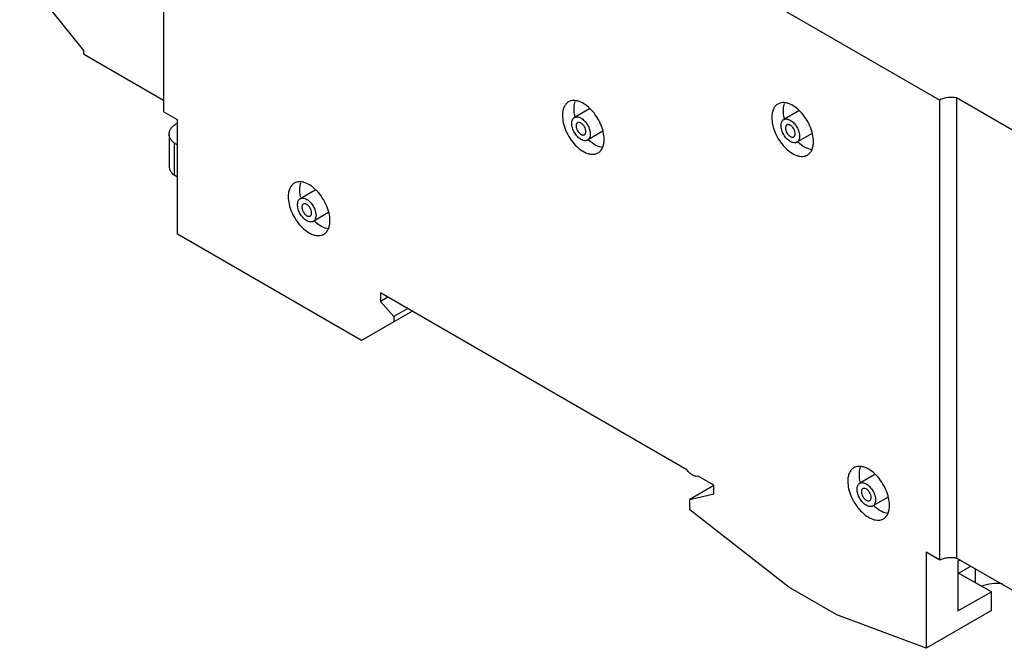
# Model space of a CAD drawing. Header units: millimetres. Extents: x 19 to 145, y 61 to 167.
# Tile 1 of 3: x 22 to 97, y 61 to 109. Entities that reach past the tile are written whole.
import ezdxf

# ---------------------------------------------------------------- set-up
doc = ezdxf.new("R2010")
doc.units = ezdxf.units.MM
doc.header["$LTSCALE"] = 14.809752
doc.layers.get('0').update_dxf_attribs({"linetype": 'CONTINUOUS'})

msp = doc.modelspace()

# ---------------------------------------------------------------- linework, layer by layer
at = {"color": 7, "linetype": 'Continuous'}
for p, q in [((33.168, 138.156), (33.168, 102.148)), ((27.067, 106.842), (22.181, 112.92)), ((78.705, 110.967), (92.412, 103.054)), ((27.067, 106.605), (27.067, 106.842)), ((27.122, 106.537), (27.067, 106.605)), ((27.122, 106.537), (33.168, 103.046)), ((92.412, 67.944), (92.412, 103.054)), ((106.742, 95.679), (93.7, 103.209)), ((93.7, 103.209), (93.7, 68.099)), ((65.666, 102.389), (64.523, 101.729)), ((81.647, 102.226), (80.504, 101.566)), ((34.228, 101.536), (33.168, 102.148)), ((34.228, 92.805), (34.228, 101.536)), ((34.182, 101.273), (34.228, 101.299)), ((33.583, 100.449), (33.583, 98)), ((66.696, 100.674), (65.523, 99.997)), ((82.677, 100.511), (81.504, 99.834)), ((33.982, 99.757), (33.982, 97.308)), ((34.228, 99.615), (33.982, 99.757)), ((34.228, 97.166), (33.982, 97.308)), ((44.735, 96.183), (43.592, 95.523)), ((45.765, 94.468), (44.592, 93.791)), ((48.274, 84.691), (34.228, 92.805)), ((73.115, 74.839), (49.714, 88.349)), ((49.714, 88.349), (49.714, 87.681)), ((50.293, 88.015), (49.714, 87.681)), ((49.714, 87.681), (50.748, 86.528)), ((51.808, 87.14), (50.748, 86.528)), ((52.162, 86.936), (50.748, 86.12)), ((50.748, 86.528), (50.748, 86.12)), ((50.748, 86.12), (48.274, 84.691)), ((87.445, 74.465), (86.302, 73.805)), ((75.17, 73.653), (73.968, 74.347)), ((75.17, 73), (75.17, 73.653)), ((75.177, 73.641), (73.331, 72.575)), ((73.332, 72.575), (75.17, 73)), ((73.336, 71.767), (73.332, 72.575)), ((88.475, 72.75), (87.302, 72.073)), ((80.898, 65.862), (73.336, 71.767)), ((92.412, 67.944), (91.363, 68.55)), ((91.363, 68.55), (91.363, 61.208)), ((100.025, 64.447), (93.7, 68.099)), ((93.965, 67.946), (93.802, 67.851)), ((93.802, 67.851), (93.802, 64.065)), ((96.347, 65.508), (93.802, 66.977)), ((93.85, 66.95), (94.775, 67.478)), ((95.146, 66.201), (95.146, 67.264)), ((84.545, 63.756), (80.898, 65.862)), ((93.802, 64.065), (96.347, 65.508)), ((96.347, 64.086), (96.347, 65.508)), ((96.347, 64.086), (91.363, 61.208)), ((91.363, 61.208), (84.545, 63.756))]:
    msp.add_line(p, q, dxfattribs=at)
msp.add_arc((35.124, 99.612), 1.91, 119.58148, 120.01554, dxfattribs=at)
msp.add_ellipse((96.407, 65.275), major_axis=(1.797, 0.235), ratio=0.469279, start_param=1.061968, end_param=1.98278, dxfattribs=at)
for points, knots in [([(66.791, 100.046), (66.791, 100.239), (66.737, 100.643), (66.536, 101.237), (66.227, 101.809), (65.833, 102.312), (65.389, 102.706), (64.986, 102.926), (64.671, 103.01), (64.454, 103.026), (64.252, 102.996), (64.13, 102.945), (64.075, 102.913)], [0, 0, 0, 0, 0.128689, 0.27028, 0.417432, 0.561773, 0.695446, 0.81271, 0.864675, 0.912509, 0.957139, 1, 1, 1, 1]), ([(93.7, 103.209), (93.477, 103.259), (93.13, 103.274), (92.697, 103.186), (92.5, 103.104), (92.412, 103.054)], [0, 0, 0, 0, 0.51859, 0.770712, 1, 1, 1, 1]), ([(64.075, 102.913), (64, 102.87), (63.862, 102.754), (63.714, 102.512), (63.626, 102.214), (63.609, 101.997), (63.609, 101.883)], [0, 0, 0, 0, 0.217766, 0.450897, 0.71037, 1, 1, 1, 1]), ([(64.492, 102.394), (64.492, 102.444), (64.499, 102.632), (64.534, 102.82), (64.582, 102.95)], [0, 0, 0, 0, 0.267726, 1, 1, 1, 1]), ([(64.558, 101.834), (64.547, 101.882), (64.511, 102.067), (64.492, 102.255), (64.492, 102.394)], [0, 0, 0, 0, 0.261464, 1, 1, 1, 1]), ([(80.055, 102.75), (79.981, 102.707), (79.842, 102.591), (79.694, 102.349), (79.607, 102.051), (79.589, 101.834), (79.589, 101.72)], [0, 0, 0, 0, 0.217766, 0.450897, 0.71037, 1, 1, 1, 1]), ([(82.771, 99.883), (82.771, 100.075), (82.717, 100.48), (82.517, 101.074), (82.207, 101.646), (81.814, 102.149), (81.369, 102.543), (80.967, 102.763), (80.652, 102.847), (80.435, 102.863), (80.233, 102.833), (80.111, 102.782), (80.055, 102.75)], [0, 0, 0, 0, 0.128689, 0.27028, 0.417432, 0.561773, 0.695446, 0.81271, 0.864675, 0.912509, 0.957139, 1, 1, 1, 1]), ([(80.473, 102.231), (80.473, 102.281), (80.48, 102.469), (80.515, 102.657), (80.563, 102.787)], [0, 0, 0, 0, 0.267726, 1, 1, 1, 1]), ([(80.539, 101.671), (80.528, 101.719), (80.492, 101.904), (80.473, 102.092), (80.473, 102.231)], [0, 0, 0, 0, 0.261464, 1, 1, 1, 1]), ([(63.609, 101.883), (63.609, 101.691), (63.662, 101.287), (63.863, 100.693), (64.173, 100.121), (64.566, 99.618), (65.011, 99.224), (65.413, 99.004), (65.728, 98.92), (65.945, 98.904), (66.147, 98.933), (66.269, 98.984), (66.325, 99.016)], [0, 0, 0, 0, 0.128689, 0.27028, 0.417432, 0.561773, 0.695446, 0.81271, 0.864675, 0.912509, 0.957139, 1, 1, 1, 1]), ([(64.316, 101.271), (64.316, 101.322), (64.323, 101.418), (64.362, 101.55), (64.418, 101.642), (64.475, 101.697), (64.506, 101.719), (64.523, 101.729)], [0, 0, 0, 0, 0.289581, 0.548635, 0.781637, 0.891838, 1, 1, 1, 1]), ([(64.523, 101.729), (64.539, 101.738), (64.574, 101.755), (64.65, 101.776), (64.758, 101.779), (64.892, 101.746), (64.979, 101.705), (65.023, 101.679)], [0, 0, 0, 0, 0.108162, 0.218364, 0.451367, 0.71042, 1, 1, 1, 1]), ([(65.023, 101.679), (65.071, 101.651), (65.167, 101.584), (65.298, 101.461), (65.42, 101.316), (65.526, 101.153), (65.614, 100.98), (65.679, 100.802), (65.72, 100.627), (65.73, 100.51), (65.73, 100.454)], [0, 0, 0, 0, 0.114155, 0.237326, 0.366975, 0.499999, 0.633023, 0.762672, 0.885844, 1, 1, 1, 1]), ([(79.589, 101.72), (79.589, 101.528), (79.643, 101.124), (79.844, 100.53), (80.153, 99.958), (80.547, 99.455), (80.991, 99.061), (81.394, 98.84), (81.709, 98.757), (81.926, 98.741), (82.128, 98.77), (82.25, 98.821), (82.305, 98.853)], [0, 0, 0, 0, 0.128689, 0.27028, 0.417432, 0.561773, 0.695446, 0.81271, 0.864675, 0.912509, 0.957139, 1, 1, 1, 1]), ([(80.296, 101.108), (80.296, 101.159), (80.304, 101.255), (80.343, 101.387), (80.399, 101.479), (80.456, 101.534), (80.487, 101.556), (80.504, 101.566)], [0, 0, 0, 0, 0.289581, 0.548635, 0.781637, 0.891838, 1, 1, 1, 1]), ([(80.504, 101.566), (80.52, 101.575), (80.555, 101.591), (80.631, 101.613), (80.738, 101.615), (80.872, 101.583), (80.96, 101.542), (81.004, 101.516)], [0, 0, 0, 0, 0.108162, 0.218364, 0.451367, 0.71042, 1, 1, 1, 1]), ([(81.004, 101.516), (81.052, 101.488), (81.148, 101.421), (81.279, 101.298), (81.4, 101.153), (81.507, 100.99), (81.594, 100.817), (81.66, 100.639), (81.7, 100.464), (81.711, 100.347), (81.711, 100.291)], [0, 0, 0, 0, 0.114155, 0.237326, 0.366975, 0.499999, 0.633023, 0.762672, 0.885844, 1, 1, 1, 1]), ([(33.583, 100.449), (33.583, 100.487), (33.59, 100.563), (33.619, 100.677), (33.668, 100.787), (33.759, 100.934), (33.922, 101.105), (34.081, 101.215), (34.169, 101.265)], [0, 0, 0, 0, 0.108097, 0.218234, 0.332263, 0.451715, 0.710595, 1, 1, 1, 1]), ([(65.023, 100.046), (64.974, 100.074), (64.879, 100.141), (64.747, 100.264), (64.626, 100.41), (64.52, 100.572), (64.432, 100.746), (64.367, 100.923), (64.326, 101.099), (64.316, 101.215), (64.316, 101.271)], [0, 0, 0, 0, 0.114155, 0.237326, 0.366975, 0.499999, 0.633023, 0.762672, 0.885844, 1, 1, 1, 1]), ([(64.76, 101.317), (64.743, 101.307), (64.711, 101.28), (64.676, 101.224), (64.656, 101.154), (64.652, 101.104), (64.652, 101.077)], [0, 0, 0, 0, 0.217774, 0.45093, 0.710224, 1, 1, 1, 1]), ([(64.652, 101.077), (64.652, 101.048), (64.657, 100.987), (64.686, 100.861), (64.754, 100.707), (64.853, 100.572), (64.947, 100.484), (64.997, 100.449), (65.023, 100.434)], [0, 0, 0, 0, 0.114249, 0.237549, 0.500001, 0.762453, 0.885752, 1, 1, 1, 1]), ([(65.023, 101.291), (65, 101.305), (64.954, 101.326), (64.884, 101.343), (64.817, 101.342), (64.778, 101.327), (64.76, 101.317)], [0, 0, 0, 0, 0.289775, 0.549069, 0.782225, 1, 1, 1, 1]), ([(65.394, 100.648), (65.394, 100.678), (65.389, 100.739), (65.36, 100.864), (65.292, 101.018), (65.192, 101.154), (65.098, 101.242), (65.048, 101.277), (65.023, 101.291)], [0, 0, 0, 0, 0.114249, 0.237549, 0.500001, 0.762453, 0.885752, 1, 1, 1, 1]), ([(81.004, 99.883), (80.955, 99.911), (80.859, 99.978), (80.728, 100.101), (80.607, 100.247), (80.5, 100.409), (80.413, 100.582), (80.347, 100.76), (80.307, 100.936), (80.296, 101.052), (80.296, 101.108)], [0, 0, 0, 0, 0.114155, 0.237326, 0.366975, 0.499999, 0.633023, 0.762672, 0.885844, 1, 1, 1, 1]), ([(80.741, 101.154), (80.724, 101.144), (80.691, 101.117), (80.657, 101.061), (80.636, 100.991), (80.632, 100.941), (80.632, 100.914)], [0, 0, 0, 0, 0.217774, 0.45093, 0.710224, 1, 1, 1, 1]), ([(80.632, 100.914), (80.632, 100.885), (80.638, 100.824), (80.667, 100.698), (80.735, 100.544), (80.834, 100.409), (80.928, 100.321), (80.978, 100.286), (81.004, 100.271)], [0, 0, 0, 0, 0.114249, 0.237549, 0.500001, 0.762453, 0.885752, 1, 1, 1, 1]), ([(81.004, 101.128), (80.98, 101.142), (80.935, 101.163), (80.864, 101.18), (80.798, 101.179), (80.758, 101.164), (80.741, 101.154)], [0, 0, 0, 0, 0.289775, 0.549069, 0.782225, 1, 1, 1, 1]), ([(81.375, 100.485), (81.375, 100.515), (81.369, 100.576), (81.34, 100.701), (81.272, 100.855), (81.173, 100.99), (81.079, 101.078), (81.029, 101.114), (81.004, 101.128)], [0, 0, 0, 0, 0.114249, 0.237549, 0.500001, 0.762453, 0.885752, 1, 1, 1, 1]), ([(33.982, 99.757), (33.921, 99.805), (33.81, 99.904), (33.682, 100.076), (33.602, 100.259), (33.583, 100.387), (33.583, 100.449)], [0, 0, 0, 0, 0.280967, 0.537361, 0.774167, 1, 1, 1, 1]), ([(65.023, 100.434), (65.046, 100.421), (65.092, 100.399), (65.162, 100.382), (65.228, 100.384), (65.268, 100.398), (65.285, 100.408)], [0, 0, 0, 0, 0.289775, 0.549069, 0.782225, 1, 1, 1, 1]), ([(65.523, 99.997), (65.506, 99.987), (65.472, 99.971), (65.395, 99.95), (65.288, 99.947), (65.154, 99.979), (65.067, 100.021), (65.023, 100.046)], [0, 0, 0, 0, 0.108162, 0.218364, 0.451367, 0.71042, 1, 1, 1, 1]), ([(65.285, 100.408), (65.303, 100.418), (65.335, 100.445), (65.37, 100.502), (65.39, 100.571), (65.394, 100.622), (65.394, 100.648)], [0, 0, 0, 0, 0.217774, 0.45093, 0.710224, 1, 1, 1, 1]), ([(65.73, 100.454), (65.73, 100.404), (65.722, 100.307), (65.683, 100.175), (65.627, 100.084), (65.571, 100.028), (65.539, 100.006), (65.523, 99.997)], [0, 0, 0, 0, 0.289581, 0.548635, 0.781637, 0.891838, 1, 1, 1, 1]), ([(66.709, 99.425), (66.518, 99.441), (66.108, 99.586), (65.769, 99.844), (65.602, 100.002)], [0, 0, 0, 0, 0.454245, 1, 1, 1, 1]), ([(66.325, 99.016), (66.399, 99.059), (66.538, 99.176), (66.686, 99.418), (66.773, 99.715), (66.791, 99.932), (66.791, 100.046)], [0, 0, 0, 0, 0.217766, 0.450897, 0.71037, 1, 1, 1, 1]), ([(81.004, 100.271), (81.027, 100.258), (81.072, 100.236), (81.143, 100.219), (81.209, 100.221), (81.249, 100.235), (81.266, 100.245)], [0, 0, 0, 0, 0.289775, 0.549069, 0.782225, 1, 1, 1, 1]), ([(81.266, 100.245), (81.283, 100.255), (81.316, 100.282), (81.35, 100.339), (81.371, 100.408), (81.375, 100.459), (81.375, 100.485)], [0, 0, 0, 0, 0.217774, 0.45093, 0.710224, 1, 1, 1, 1]), ([(81.711, 100.291), (81.711, 100.241), (81.703, 100.144), (81.664, 100.012), (81.608, 99.921), (81.551, 99.865), (81.52, 99.843), (81.504, 99.834)], [0, 0, 0, 0, 0.289581, 0.548635, 0.781637, 0.891838, 1, 1, 1, 1]), ([(81.504, 99.834), (81.487, 99.824), (81.452, 99.808), (81.376, 99.787), (81.269, 99.784), (81.135, 99.816), (81.047, 99.858), (81.004, 99.883)], [0, 0, 0, 0, 0.108162, 0.218364, 0.451367, 0.71042, 1, 1, 1, 1]), ([(82.69, 99.262), (82.499, 99.278), (82.089, 99.422), (81.75, 99.681), (81.583, 99.839)], [0, 0, 0, 0, 0.454245, 1, 1, 1, 1]), ([(82.305, 98.853), (82.379, 98.896), (82.518, 99.013), (82.666, 99.254), (82.754, 99.552), (82.771, 99.769), (82.771, 99.883)], [0, 0, 0, 0, 0.217766, 0.450897, 0.71037, 1, 1, 1, 1]), ([(33.583, 98), (33.583, 97.937), (33.602, 97.809), (33.682, 97.626), (33.81, 97.455), (33.921, 97.355), (33.982, 97.308)], [0, 0, 0, 0, 0.225833, 0.462639, 0.719033, 1, 1, 1, 1]), ([(43.144, 96.708), (43.07, 96.665), (42.931, 96.548), (42.783, 96.306), (42.695, 96.008), (42.678, 95.792), (42.678, 95.678)], [0, 0, 0, 0, 0.217766, 0.450897, 0.71037, 1, 1, 1, 1]), ([(45.86, 93.841), (45.86, 94.033), (45.806, 94.437), (45.606, 95.031), (45.296, 95.603), (44.903, 96.106), (44.458, 96.5), (44.055, 96.72), (43.741, 96.804), (43.524, 96.82), (43.322, 96.79), (43.2, 96.74), (43.144, 96.708)], [0, 0, 0, 0, 0.128689, 0.27028, 0.417432, 0.561773, 0.695446, 0.81271, 0.864675, 0.912509, 0.957139, 1, 1, 1, 1]), ([(43.562, 96.188), (43.562, 96.238), (43.569, 96.426), (43.604, 96.615), (43.652, 96.744)], [0, 0, 0, 0, 0.267726, 1, 1, 1, 1]), ([(42.678, 95.678), (42.678, 95.485), (42.732, 95.081), (42.933, 94.487), (43.242, 93.915), (43.635, 93.412), (44.08, 93.018), (44.483, 92.798), (44.798, 92.714), (45.015, 92.698), (45.216, 92.728), (45.339, 92.778), (45.394, 92.811)], [0, 0, 0, 0, 0.128689, 0.27028, 0.417432, 0.561773, 0.695446, 0.81271, 0.864675, 0.912509, 0.957139, 1, 1, 1, 1]), ([(43.385, 95.065), (43.385, 95.116), (43.393, 95.212), (43.432, 95.345), (43.488, 95.436), (43.544, 95.492), (43.576, 95.514), (43.592, 95.523)], [0, 0, 0, 0, 0.289581, 0.548635, 0.781637, 0.891838, 1, 1, 1, 1]), ([(43.628, 95.629), (43.617, 95.677), (43.58, 95.861), (43.562, 96.049), (43.562, 96.188)], [0, 0, 0, 0, 0.261464, 1, 1, 1, 1]), ([(43.592, 95.523), (43.609, 95.532), (43.644, 95.549), (43.72, 95.57), (43.827, 95.573), (43.961, 95.54), (44.048, 95.499), (44.092, 95.473)], [0, 0, 0, 0, 0.108162, 0.218364, 0.451367, 0.71042, 1, 1, 1, 1]), ([(44.092, 95.473), (44.141, 95.446), (44.236, 95.379), (44.368, 95.255), (44.489, 95.11), (44.596, 94.948), (44.683, 94.774), (44.748, 94.596), (44.789, 94.421), (44.8, 94.305), (44.8, 94.249)], [0, 0, 0, 0, 0.114155, 0.237326, 0.366975, 0.499999, 0.633023, 0.762672, 0.885844, 1, 1, 1, 1]), ([(44.092, 93.84), (44.044, 93.868), (43.948, 93.935), (43.817, 94.059), (43.696, 94.204), (43.589, 94.366), (43.502, 94.54), (43.436, 94.718), (43.396, 94.893), (43.385, 95.009), (43.385, 95.065)], [0, 0, 0, 0, 0.114155, 0.237326, 0.366975, 0.499999, 0.633023, 0.762672, 0.885844, 1, 1, 1, 1]), ([(43.83, 95.112), (43.813, 95.102), (43.78, 95.074), (43.746, 95.018), (43.725, 94.949), (43.721, 94.898), (43.721, 94.871)], [0, 0, 0, 0, 0.217774, 0.45093, 0.710224, 1, 1, 1, 1]), ([(43.721, 94.871), (43.721, 94.842), (43.727, 94.781), (43.756, 94.656), (43.824, 94.502), (43.923, 94.366), (44.017, 94.278), (44.067, 94.243), (44.092, 94.228)], [0, 0, 0, 0, 0.114249, 0.237549, 0.500001, 0.762453, 0.885752, 1, 1, 1, 1]), ([(44.092, 95.086), (44.069, 95.099), (44.024, 95.121), (43.953, 95.138), (43.887, 95.136), (43.847, 95.122), (43.83, 95.112)], [0, 0, 0, 0, 0.289775, 0.549069, 0.782225, 1, 1, 1, 1]), ([(44.464, 94.443), (44.464, 94.472), (44.458, 94.533), (44.429, 94.658), (44.361, 94.812), (44.262, 94.948), (44.168, 95.036), (44.118, 95.071), (44.092, 95.086)], [0, 0, 0, 0, 0.114249, 0.237549, 0.500001, 0.762453, 0.885752, 1, 1, 1, 1]), ([(44.092, 94.228), (44.115, 94.215), (44.161, 94.193), (44.232, 94.176), (44.298, 94.178), (44.338, 94.192), (44.355, 94.202)], [0, 0, 0, 0, 0.289775, 0.549069, 0.782225, 1, 1, 1, 1]), ([(44.355, 94.202), (44.372, 94.212), (44.405, 94.24), (44.439, 94.296), (44.46, 94.365), (44.464, 94.416), (44.464, 94.443)], [0, 0, 0, 0, 0.217774, 0.45093, 0.710224, 1, 1, 1, 1]), ([(44.8, 94.249), (44.8, 94.198), (44.792, 94.102), (44.753, 93.969), (44.697, 93.878), (44.64, 93.822), (44.609, 93.8), (44.592, 93.791)], [0, 0, 0, 0, 0.289581, 0.548635, 0.781637, 0.891838, 1, 1, 1, 1]), ([(44.592, 93.791), (44.576, 93.782), (44.541, 93.765), (44.465, 93.744), (44.358, 93.741), (44.224, 93.774), (44.136, 93.815), (44.092, 93.84)], [0, 0, 0, 0, 0.108162, 0.218364, 0.451367, 0.71042, 1, 1, 1, 1]), ([(45.779, 93.219), (45.588, 93.235), (45.178, 93.38), (44.839, 93.638), (44.672, 93.796)], [0, 0, 0, 0, 0.454245, 1, 1, 1, 1]), ([(45.394, 92.811), (45.468, 92.853), (45.607, 92.97), (45.755, 93.212), (45.843, 93.51), (45.86, 93.727), (45.86, 93.841)], [0, 0, 0, 0, 0.217766, 0.450897, 0.71037, 1, 1, 1, 1]), ([(73.968, 74.347), (73.903, 74.328), (73.749, 74.328), (73.523, 74.425), (73.302, 74.6), (73.174, 74.753), (73.115, 74.839)], [0, 0, 0, 0, 0.194091, 0.426331, 0.69897, 1, 1, 1, 1]), ([(85.854, 74.989), (85.779, 74.946), (85.64, 74.83), (85.493, 74.588), (85.405, 74.29), (85.388, 74.073), (85.388, 73.959)], [0, 0, 0, 0, 0.217766, 0.450897, 0.71037, 1, 1, 1, 1]), ([(88.57, 72.122), (88.57, 72.315), (88.516, 72.719), (88.315, 73.313), (88.006, 73.885), (87.612, 74.388), (87.168, 74.782), (86.765, 75.002), (86.45, 75.086), (86.233, 75.102), (86.031, 75.072), (85.909, 75.021), (85.854, 74.989)], [0, 0, 0, 0, 0.128689, 0.27028, 0.417432, 0.561773, 0.695446, 0.81271, 0.864675, 0.912509, 0.957139, 1, 1, 1, 1]), ([(86.271, 74.47), (86.271, 74.52), (86.278, 74.708), (86.313, 74.896), (86.361, 75.026)], [0, 0, 0, 0, 0.267726, 1, 1, 1, 1]), ([(86.337, 73.91), (86.326, 73.958), (86.29, 74.143), (86.271, 74.331), (86.271, 74.47)], [0, 0, 0, 0, 0.261464, 1, 1, 1, 1]), ([(85.388, 73.959), (85.388, 73.767), (85.441, 73.363), (85.642, 72.769), (85.952, 72.197), (86.345, 71.694), (86.79, 71.3), (87.192, 71.079), (87.507, 70.996), (87.724, 70.98), (87.926, 71.009), (88.048, 71.06), (88.104, 71.092)], [0, 0, 0, 0, 0.128689, 0.27028, 0.417432, 0.561773, 0.695446, 0.81271, 0.864675, 0.912509, 0.957139, 1, 1, 1, 1]), ([(86.095, 73.347), (86.095, 73.398), (86.102, 73.494), (86.141, 73.626), (86.197, 73.718), (86.254, 73.773), (86.285, 73.795), (86.302, 73.805)], [0, 0, 0, 0, 0.289581, 0.548635, 0.781637, 0.891838, 1, 1, 1, 1]), ([(86.302, 73.805), (86.318, 73.814), (86.353, 73.83), (86.429, 73.852), (86.537, 73.854), (86.671, 73.822), (86.758, 73.781), (86.802, 73.755)], [0, 0, 0, 0, 0.108162, 0.218364, 0.451367, 0.71042, 1, 1, 1, 1]), ([(86.802, 73.755), (86.85, 73.727), (86.946, 73.66), (87.077, 73.537), (87.199, 73.392), (87.305, 73.229), (87.392, 73.056), (87.458, 72.878), (87.499, 72.703), (87.509, 72.586), (87.509, 72.53)], [0, 0, 0, 0, 0.114155, 0.237326, 0.366975, 0.499999, 0.633023, 0.762672, 0.885844, 1, 1, 1, 1]), ([(86.802, 72.122), (86.753, 72.15), (86.658, 72.217), (86.526, 72.34), (86.405, 72.486), (86.299, 72.648), (86.211, 72.821), (86.146, 72.999), (86.105, 73.175), (86.095, 73.291), (86.095, 73.347)], [0, 0, 0, 0, 0.114155, 0.237326, 0.366975, 0.499999, 0.633023, 0.762672, 0.885844, 1, 1, 1, 1]), ([(86.539, 73.393), (86.522, 73.383), (86.49, 73.356), (86.455, 73.3), (86.435, 73.23), (86.431, 73.18), (86.431, 73.153)], [0, 0, 0, 0, 0.217774, 0.45093, 0.710224, 1, 1, 1, 1]), ([(86.431, 73.153), (86.431, 73.124), (86.436, 73.063), (86.465, 72.937), (86.533, 72.783), (86.632, 72.648), (86.726, 72.56), (86.776, 72.525), (86.802, 72.51)], [0, 0, 0, 0, 0.114249, 0.237549, 0.500001, 0.762453, 0.885752, 1, 1, 1, 1]), ([(86.802, 73.367), (86.779, 73.381), (86.733, 73.402), (86.663, 73.419), (86.596, 73.418), (86.557, 73.403), (86.539, 73.393)], [0, 0, 0, 0, 0.289775, 0.549069, 0.782225, 1, 1, 1, 1]), ([(87.173, 72.724), (87.173, 72.754), (87.168, 72.815), (87.138, 72.94), (87.071, 73.094), (86.971, 73.23), (86.877, 73.317), (86.827, 73.353), (86.802, 73.367)], [0, 0, 0, 0, 0.114249, 0.237549, 0.500001, 0.762453, 0.885752, 1, 1, 1, 1]), ([(86.802, 72.51), (86.825, 72.497), (86.871, 72.475), (86.941, 72.458), (87.007, 72.46), (87.047, 72.474), (87.064, 72.484)], [0, 0, 0, 0, 0.289775, 0.549069, 0.782225, 1, 1, 1, 1]), ([(87.064, 72.484), (87.082, 72.494), (87.114, 72.521), (87.149, 72.578), (87.169, 72.647), (87.173, 72.698), (87.173, 72.724)], [0, 0, 0, 0, 0.217774, 0.45093, 0.710224, 1, 1, 1, 1]), ([(87.509, 72.53), (87.509, 72.48), (87.501, 72.383), (87.462, 72.251), (87.406, 72.16), (87.35, 72.104), (87.318, 72.082), (87.302, 72.073)], [0, 0, 0, 0, 0.289581, 0.548635, 0.781637, 0.891838, 1, 1, 1, 1]), ([(87.302, 72.073), (87.285, 72.063), (87.251, 72.047), (87.174, 72.026), (87.067, 72.023), (86.933, 72.055), (86.846, 72.097), (86.802, 72.122)], [0, 0, 0, 0, 0.108162, 0.218364, 0.451367, 0.71042, 1, 1, 1, 1]), ([(88.488, 71.501), (88.297, 71.517), (87.887, 71.661), (87.548, 71.92), (87.381, 72.078)], [0, 0, 0, 0, 0.454245, 1, 1, 1, 1]), ([(88.104, 71.092), (88.178, 71.135), (88.317, 71.252), (88.465, 71.494), (88.552, 71.791), (88.57, 72.008), (88.57, 72.122)], [0, 0, 0, 0, 0.217766, 0.450897, 0.71037, 1, 1, 1, 1]), ([(92.412, 67.944), (92.5, 67.994), (92.697, 68.076), (93.13, 68.165), (93.477, 68.149), (93.7, 68.099)], [0, 0, 0, 0, 0.229288, 0.48141, 1, 1, 1, 1])]:
    msp.add_open_spline(points, degree=3, knots=knots, dxfattribs=at)

doc.saveas('drawing.dxf')
